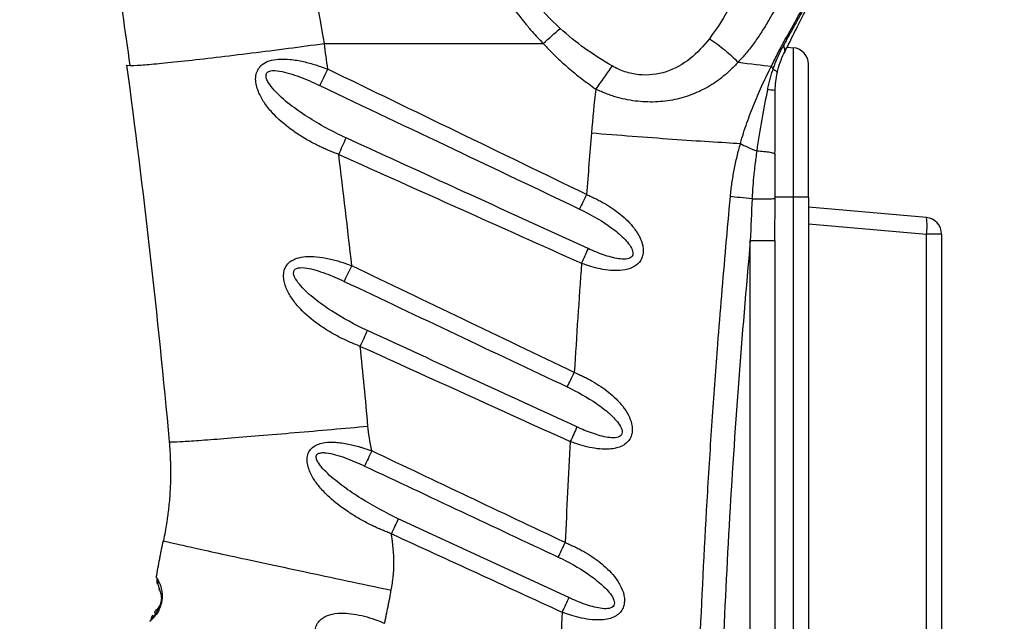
# Model space of a CAD drawing. Header units: millimetres. Extents: x 13 to 546, y 13 to 419.
# Tile 8 of 23: x 206 to 266, y 259 to 295. Entities that reach past the tile are written whole.
import ezdxf

# ---------------------------------------------------------------- set-up
doc = ezdxf.new("R2010")
doc.units = ezdxf.units.MM
doc.header["$LTSCALE"] = 2
doc.linetypes.add('SLD-Solid', pattern=[0])
doc.layers.add('DIMENSIONS', color=140, linetype='SLD-Solid', lineweight=25)
doc.styles.add('SLDTEXTSTYLE0', font='VERDANA.TTF')
doc.dimstyles.new('SLDDIMSTYLE0', dxfattribs={"dimtxt": 4.316016, "dimasz": 6.604, "dimexe": 0, "dimexo": 0.0625, "dimgap": 1.079004, "dimtad": 0, "dimtih": 1, "dimtoh": 1, "dimrnd": 1e-09, "dimzin": 12, "dimdsep": 46, "dimtxsty": 'SLDTEXTSTYLE0', "dimsah": 1, "dimcen": 0.09, "dimadec": 0, "dimazin": 3, "dimtfac": 1, "dimtofl": 0, "dimtmove": 0, "dimatfit": 3, "dimfxl": 0, "dimfrac": 2, "dimtolj": 1, "dimtzin": 12, "dimarcsym": 0})

# ---------------------------------------------------------------- blocks, each defined once
blk = doc.blocks.new('_D_1')
at = {"layer": 'DIMENSIONS'}
for p, q in [((262.726, 344.234), (171.672, 344.234)), ((178.022, 344.234), (178.022, 265.873)), ((171.609, 258.047), (170.16, 258.047)), ((170.16, 258.047), (170.16, 251.188)), ((184.435, 258.047), (185.884, 258.047)), ((185.884, 258.047), (185.884, 251.188)), ((170.16, 251.188), (171.609, 251.188)), ((185.884, 251.188), (184.435, 251.188)), ((178.022, 159.475), (178.022, 250.222)), ((196.359, 159.475), (171.672, 159.475))]:
    blk.add_line(p, q, dxfattribs=at)
for points in [[(178.022, 344.234), (177.006, 337.63), (179.038, 337.63)], [(178.022, 159.475), (179.038, 166.079), (177.006, 166.079)]]:
    blk.add_solid(points, dxfattribs=at)
at = {"layer": 'DIMENSIONS', "char_height": 4.2333, "attachment_point": 1, "style": 'SLDTEXTSTYLE0'}
for s, insert in [('184.8', (169.814, 264.39)), ('7.27', (171.609, 256.565))]:
    blk.add_mtext(s, dxfattribs=dict(at, insert=insert))
blk = doc.blocks.new('_D_3')
at = {"layer": 'DIMENSIONS'}
for p, q in [((263.132, 344.269), (147.672, 344.269)), ((154.022, 344.269), (154.022, 234.011)), ((147.609, 226.186), (146.16, 226.186)), ((146.16, 226.186), (146.16, 219.326)), ((160.435, 226.186), (161.884, 226.186)), ((161.884, 226.186), (161.884, 219.326)), ((146.16, 219.326), (147.609, 219.326)), ((161.884, 219.326), (160.435, 219.326)), ((154.022, 102.088), (154.022, 218.36)), ((224.821, 102.088), (147.672, 102.088))]:
    blk.add_line(p, q, dxfattribs=at)
for points in [[(154.022, 344.269), (153.006, 337.665), (155.038, 337.665)], [(154.022, 102.088), (155.038, 108.692), (153.006, 108.692)]]:
    blk.add_solid(points, dxfattribs=at)
at = {"layer": 'DIMENSIONS', "char_height": 4.2333, "attachment_point": 1, "style": 'SLDTEXTSTYLE0'}
for s, insert in [('242.2', (145.814, 232.529)), ('9.53', (147.609, 224.703))]:
    blk.add_mtext(s, dxfattribs=dict(at, insert=insert))

msp = doc.modelspace()

# ---------------------------------------------------------------- linework, layer by layer
for p, q in [((224.784, 293.33), (237.948, 293.33)), ((252.614, 293.106), (252.986, 293.074)), ((252.986, 284.075), (252.986, 293.074)), ((212.892, 292.034), (213.094, 292.006)), ((253.899, 284.075), (253.899, 292.078)), ((251.863, 286.682), (251.899, 286.647)), ((251.861, 283.997), (251.899, 283.998)), ((251.875, 281.47), (251.884, 283.997)), ((252.986, 284.075), (251.899, 284.075)), ((252.986, 212.875), (252.986, 284.075)), ((253.899, 284.075), (252.986, 284.075)), ((253.899, 284.075), (253.899, 212.875)), ((260.986, 282.855), (253.899, 283.475)), ((253.899, 282.479), (260.986, 281.859)), ((260.986, 215.091), (260.986, 281.859)), ((261.899, 281.859), (261.899, 215.091)), ((250.399, 212.975), (250.399, 281.47)), ((251.847, 281.47), (251.899, 281.47)), ((251.899, 212.975), (251.899, 281.47)), ((239.487, 259.987), (229.232, 264.737)), ((214.825, 260.497), (214.86, 260.436)), ((214.681, 259.242), (214.629, 259.194))]:
    msp.add_line(p, q)
at = {"flags": 128}
msp.add_lwpolyline([(261.899, 281.859), (261.882, 281.859), (261.831, 281.859), (261.748, 281.859), (261.636, 281.859), (261.499, 281.859), (261.341, 281.859), (261.168, 281.859), (260.986, 281.859)], dxfattribs=at)
for centre, radius, start, end in [((252.899, 292.078), 1, 0, 85), ((87.465, 358.573), 152.887, 333.68687, 334.09737), ((258.104, 282.357), 2.925, 350.19687, 9.80349), ((260.899, 281.859), 1, 0, 85.00017)]:
    msp.add_arc(centre, radius, start, end)
for points, knots in [([(256.578, 313.743), (256.62, 313.714), (256.696, 313.663), (256.839, 313.559), (257.06, 313.365), (257.417, 312.929), (257.67, 312.196), (257.671, 311.144), (257.447, 309.955), (257.073, 308.625), (256.607, 307.214), (256.077, 305.708), (255.511, 304.151), (254.918, 302.547), (254.304, 300.923), (253.67, 299.303), (253.004, 297.706), (252.297, 296.17), (251.651, 294.952), (251.095, 294.04), (250.72, 293.49), (250.41, 293.074), (250.182, 292.786), (249.934, 292.499), (249.761, 292.31), (249.66, 292.199)], [0, 0, 0, 0, 0.008797, 0.0156247, 0.0312485, 0.0624985, 0.1249982, 0.1850905, 0.25, 0.3111735, 0.375, 0.4368889, 0.4999997, 0.5623087, 0.6249993, 0.687864, 0.7500002, 0.8131456, 0.8750005, 0.9066585, 0.9375002, 0.953749, 0.9687505, 0.9817561, 1, 1, 1, 1]), ([(224.784, 293.33), (224.209, 296.705), (223.583, 300.063), (222.27, 306.587), (221.583, 309.753), (220.892, 312.752)], [0, 0, 0, 0, 0.5, 0.5, 1, 1, 1, 1]), ([(244.551, 312.752), (244.431, 312.704), (243.977, 312.523), (242.986, 312.103), (241.605, 311.448), (240.157, 310.643), (238.793, 309.75), (237.571, 308.795), (236.401, 307.663), (235.428, 306.439), (234.641, 305.049), (234.121, 303.573), (233.902, 302.003), (233.989, 300.391), (234.368, 298.829), (235.009, 297.296), (235.837, 295.878), (236.638, 294.802), (237.24, 294.093), (237.608, 293.687), (237.835, 293.449), (237.948, 293.33)], [0, 0, 0, 0, 0.015033, 0.056696, 0.125, 0.192948, 0.25, 0.315916, 0.375, 0.441614, 0.5, 0.563079, 0.624999, 0.684613, 0.749999, 0.809576, 0.874999, 0.937499, 0.9625, 0.98125, 1, 1, 1, 1]), ([(209.972, 311.711), (210.159, 310.661), (210.578, 308.302), (211.324, 303.834), (212.198, 298.315), (212.793, 294.107), (213.09, 292.005)], [0, 0, 0, 0, 0.167324, 0.376148, 0.68846, 1, 1, 1, 1]), ([(238.962, 294.242), (238.367, 294.795), (237.809, 295.381), (236.8, 296.625), (236.35, 297.283), (235.98, 297.975)], [0, 0, 0, 0, 0.5, 0.5, 1, 1, 1, 1]), ([(250.36, 297.975), (250.006, 297.194), (249.639, 296.427), (248.845, 294.959), (248.418, 294.256), (247.935, 293.621)], [0, 0, 0, 0, 0.5, 0.5, 1, 1, 1, 1]), ([(251.664, 291.968), (251.731, 292.103), (251.867, 292.374), (252.14, 292.906), (252.623, 293.804), (253.298, 295.001), (253.869, 296.054), (254.154, 296.674), (254.258, 296.948), (254.308, 297.093), (254.328, 297.164), (254.339, 297.205)], [0, 0, 0, 0, 0.062511, 0.125022, 0.250027, 0.499911, 0.749955, 0.874978, 0.937489, 0.964224, 1, 1, 1, 1]), ([(254.297, 296.809), (254.289, 296.787), (254.272, 296.739), (254.237, 296.654), (254.186, 296.538), (254.117, 296.39), (254.005, 296.162), (253.832, 295.83), (253.608, 295.412), (253.329, 294.907), (253.074, 294.446), (252.845, 294.034), (252.689, 293.755), (252.545, 293.495), (252.438, 293.302), (252.385, 293.205)], [0, 0, 0, 0, 0.03519, 0.076873, 0.124995, 0.188461, 0.249995, 0.36469, 0.499992, 0.593614, 0.749998, 0.828121, 0.875, 0.937419, 1, 1, 1, 1]), ([(252.424, 292.727), (252.471, 292.82), (252.564, 293.006), (252.748, 293.375), (253.063, 294.007), (253.49, 294.864), (253.816, 295.518), (253.98, 295.846), (254.05, 295.986), (254.097, 296.081), (254.124, 296.135), (254.137, 296.162), (254.144, 296.175), (254.147, 296.181)], [0, 0, 0, 0, 0.062549, 0.125096, 0.250185, 0.500189, 0.74981, 0.812357, 0.874904, 0.937451, 0.968726, 0.984362, 1, 1, 1, 1]), ([(242.084, 291.983), (241.523, 292.313), (240.976, 292.662), (239.928, 293.411), (239.426, 293.81), (238.962, 294.242)], [0, 0, 0, 0, 0.5, 0.5, 1, 1, 1, 1]), ([(213.094, 292.006), (213.095, 292.005), (213.168, 291.995), (213.712, 292.029), (214.777, 292.117), (216.333, 292.278), (218.229, 292.493), (220.358, 292.752), (222.569, 293.034), (224.06, 293.233), (224.784, 293.33)], [0, 0, 0, 0, 0.00225, 0.141733, 0.286987, 0.435308, 0.58363, 0.728883, 0.868366, 1, 1, 1, 1]), ([(237.948, 293.33), (238.025, 293.246), (238.159, 293.099), (238.435, 292.81), (238.852, 292.401), (239.482, 291.834), (240.12, 291.314), (240.68, 290.897), (240.963, 290.692), (241.104, 290.59)], [0, 0, 0, 0, 0.081632, 0.142859, 0.285734, 0.500003, 0.750001, 0.875001, 1, 1, 1, 1]), ([(247.935, 293.621), (247.592, 293.171), (247.209, 292.761), (246.346, 292.079), (245.864, 291.806), (244.819, 291.463), (244.255, 291.396), (243.412, 291.482), (243.133, 291.541), (242.592, 291.719), (242.33, 291.838), (242.084, 291.983)], [0, 0, 0, 0, 0.25, 0.25, 0.5, 0.5, 0.75, 0.75, 0.875, 0.875, 1, 1, 1, 1]), ([(247.935, 293.621), (248.261, 293.407), (248.584, 293.171), (249.173, 292.686), (249.44, 292.437), (249.66, 292.199)], [0, 0, 0, 0, 0.5, 0.5, 1, 1, 1, 1]), ([(252.385, 293.205), (252.358, 293.157), (252.301, 293.05), (252.187, 292.831), (252.047, 292.539), (251.892, 292.18), (251.801, 291.927), (251.755, 291.801)], [0, 0, 0, 0, 0.113518, 0.249997, 0.499998, 0.749999, 1, 1, 1, 1]), ([(252.385, 293.205), (252.429, 293.116), (252.456, 293.028), (252.47, 292.865), (252.456, 292.791), (252.424, 292.727)], [0, 0, 0, 0, 0.5, 0.5, 1, 1, 1, 1]), ([(252.015, 291.565), (252.062, 291.78), (252.122, 291.987), (252.262, 292.377), (252.341, 292.56), (252.424, 292.727)], [0, 0, 0, 0, 0.5, 0.5, 1, 1, 1, 1]), ([(225.651, 286.654), (225.554, 286.691), (225.366, 286.762), (225.095, 286.872), (224.821, 286.989), (224.539, 287.119), (224.113, 287.33), (223.572, 287.63), (222.722, 288.183), (221.927, 288.839), (221.267, 289.607), (220.93, 290.156), (220.742, 290.616), (220.653, 290.997), (220.645, 291.379), (220.765, 291.767), (221.041, 292.1), (221.489, 292.317), (222.064, 292.409), (222.761, 292.387), (223.389, 292.278), (223.903, 292.151), (224.242, 292.052), (224.603, 291.927), (224.844, 291.84), (224.992, 291.785)], [0, 0, 0, 0, 0.025306, 0.04913, 0.071441, 0.098247, 0.125024, 0.187735, 0.250023, 0.374913, 0.441282, 0.499942, 0.532846, 0.562454, 0.595055, 0.624968, 0.661452, 0.701691, 0.750025, 0.807759, 0.874974, 0.90654, 0.937488, 0.961378, 1, 1, 1, 1]), ([(249.66, 292.199), (249.588, 292.122), (249.461, 291.986), (249.201, 291.721), (248.73, 291.296), (247.977, 290.756), (246.972, 290.258), (245.871, 289.927), (244.698, 289.781), (243.681, 289.826), (242.869, 289.964), (242.363, 290.094), (241.967, 290.223), (241.692, 290.324), (241.407, 290.448), (241.217, 290.537), (241.104, 290.59)], [0, 0, 0, 0, 0.035355, 0.062503, 0.124997, 0.250015, 0.376067, 0.499978, 0.625285, 0.749989, 0.812482, 0.874995, 0.907207, 0.937499, 0.962725, 1, 1, 1, 1]), ([(242.084, 291.983), (241.934, 291.768), (241.774, 291.539), (241.443, 291.069), (241.273, 290.828), (241.104, 290.59)], [0, 0, 0, 0, 0.5, 0.5, 1, 1, 1, 1]), ([(249.806, 287.317), (249.866, 287.526), (249.985, 287.943), (250.258, 288.758), (250.636, 289.749), (251.053, 290.699), (251.399, 291.433), (251.575, 291.789), (251.664, 291.968)], [0, 0, 0, 0, 0.1249954, 0.249989, 0.4999927, 0.7499963, 0.8749982, 1, 1, 1, 1]), ([(226.094, 287.648), (225.291, 288.016), (224.506, 288.443), (223.398, 289.154), (223.041, 289.403), (222.367, 289.933), (222.047, 290.214), (221.642, 290.662), (221.519, 290.816), (221.379, 291.051), (221.339, 291.13), (221.286, 291.283), (221.272, 291.358), (221.285, 291.493), (221.312, 291.552), (221.408, 291.641), (221.475, 291.67), (221.708, 291.719), (221.898, 291.706), (222.287, 291.642), (222.488, 291.591), (222.892, 291.469), (223.096, 291.399), (223.705, 291.169), (224.111, 290.992), (224.51, 290.802)], [0, 0, 0, 0, 0.25, 0.25, 0.375, 0.375, 0.5, 0.5, 0.5625, 0.5625, 0.59375, 0.59375, 0.625, 0.625, 0.65625, 0.65625, 0.6875, 0.6875, 0.75, 0.75, 0.8125, 0.8125, 0.875, 0.875, 1, 1, 1, 1]), ([(251.755, 291.801), (251.722, 291.702), (251.654, 291.502), (251.567, 291.194), (251.488, 290.882), (251.446, 290.67), (251.425, 290.564)], [0, 0, 0, 0, 0.25, 0.5, 0.75, 1, 1, 1, 1]), ([(251.755, 291.801), (251.844, 291.757), (251.914, 291.712), (252.003, 291.631), (252.021, 291.595), (252.015, 291.565)], [0, 0, 0, 0, 0.5, 0.5, 1, 1, 1, 1]), ([(224.51, 290.802), (227.196, 289.524), (232.401, 287.047), (237.607, 284.57), (240.126, 283.371)], [0, 0, 0, 0, 0.515996, 1, 1, 1, 1]), ([(251.425, 290.564), (251.316, 289.979), (251.202, 289.378), (250.982, 288.15), (250.876, 287.52), (250.785, 286.869)], [0, 0, 0, 0, 0.5, 0.5, 1, 1, 1, 1]), ([(251.425, 290.564), (251.57, 290.555), (251.693, 290.544), (251.858, 290.521), (251.899, 290.508), (251.899, 290.496)], [0, 0, 0, 0, 0.5, 0.5, 1, 1, 1, 1]), ([(251.882, 286.682), (251.888, 287.39), (251.899, 288.657), (251.899, 289.949), (251.899, 290.519)], [0, 0, 0, 0, 0.558288, 1, 1, 1, 1]), ([(240.845, 287.953), (241.648, 287.888), (242.472, 287.822), (244.113, 287.697), (244.929, 287.637), (246.494, 287.525), (247.243, 287.475), (248.622, 287.386), (249.252, 287.348), (249.806, 287.317)], [0, 0, 0, 0, 0.25, 0.25, 0.5, 0.5, 0.75, 0.75, 1, 1, 1, 1]), ([(225.651, 286.654), (225.728, 286.826), (225.807, 287.002), (225.957, 287.34), (226.029, 287.502), (226.094, 287.648)], [0, 0, 0, 0, 0.5, 0.5, 1, 1, 1, 1]), ([(240.642, 280.991), (238.291, 282.067), (233.442, 284.286), (228.592, 286.505), (226.094, 287.648)], [0, 0, 0, 0, 0.484772, 1, 1, 1, 1]), ([(249.2, 284.114), (249.213, 284.25), (249.241, 284.522), (249.313, 285.065), (249.426, 285.738), (249.57, 286.403), (249.699, 286.928), (249.77, 287.187), (249.806, 287.317)], [0, 0, 0, 0, 0.125, 0.25, 0.5, 0.75, 0.875, 1, 1, 1, 1]), ([(249.806, 287.317), (249.931, 287.242), (250.083, 287.163), (250.419, 287.01), (250.601, 286.936), (250.785, 286.869)], [0, 0, 0, 0, 0.5, 0.5, 1, 1, 1, 1]), ([(250.785, 286.869), (250.766, 286.726), (250.729, 286.455), (250.681, 286.072), (250.642, 285.739), (250.595, 285.306), (250.545, 284.729), (250.516, 284.244), (250.5, 283.988)], [0, 0, 0, 0, 0.151756, 0.285923, 0.402128, 0.50003, 0.73657, 1, 1, 1, 1]), ([(250.785, 286.869), (250.935, 286.861), (251.245, 286.843), (251.605, 286.79), (251.825, 286.733), (251.854, 286.694), (251.863, 286.682)], [0, 0, 0, 0, 0.275345, 0.566162, 0.856977, 1, 1, 1, 1]), ([(251.899, 283.998), (251.899, 284.053), (251.899, 284.164), (251.899, 284.386), (251.899, 284.774), (251.899, 285.195), (251.899, 285.636), (251.899, 285.967), (251.899, 286.318), (251.899, 286.537), (251.899, 286.647)], [0, 0, 0, 0, 0.0625, 0.125, 0.250005, 0.499988, 0.599994, 0.749998, 0.874996, 1, 1, 1, 1]), ([(240.551, 284.241), (240.478, 284.09), (240.404, 283.937), (240.26, 283.643), (240.19, 283.501), (240.126, 283.371)], [0, 0, 0, 0, 0.5, 0.5, 1, 1, 1, 1]), ([(240.551, 284.241), (240.65, 284.198), (240.831, 284.119), (241.102, 283.991), (241.359, 283.859), (241.877, 283.57), (242.611, 283.072), (243.324, 282.374), (243.752, 281.717), (243.926, 281.247), (243.97, 280.866), (243.937, 280.567), (243.828, 280.29), (243.589, 279.995), (243.156, 279.748), (242.585, 279.654), (241.979, 279.666), (241.394, 279.758), (240.92, 279.877), (240.544, 280.002), (240.357, 280.069), (240.247, 280.109)], [0, 0, 0, 0, 0.033829, 0.062519, 0.094227, 0.125039, 0.249958, 0.374789, 0.441935, 0.499841, 0.532388, 0.562361, 0.593493, 0.624882, 0.681785, 0.749939, 0.80914, 0.874978, 0.93748, 0.963248, 1, 1, 1, 1]), ([(247.451, 212.907), (247.416, 213.744), (247.347, 215.391), (247.258, 217.822), (247.181, 220.171), (247.116, 222.439), (247.062, 224.625), (247.019, 226.73), (246.986, 228.752), (246.932, 233.052), (246.92, 239.64), (247.06, 248.543), (247.357, 257.441), (247.736, 264.893), (248.116, 270.828), (248.401, 274.764), (248.757, 279.17), (249.022, 282.128), (249.2, 284.114)], [0, 0, 0, 0, 0.03527, 0.069392, 0.102366, 0.134191, 0.164867, 0.194393, 0.222771, 0.25, 0.375349, 0.5, 0.624725, 0.75, 0.813998, 0.875, 0.916087, 1, 1, 1, 1]), ([(250.5, 283.988), (250.26, 284.011), (250.016, 284.035), (249.567, 284.078), (249.364, 284.098), (249.2, 284.114)], [0, 0, 0, 0, 0.5, 0.5, 1, 1, 1, 1]), ([(250.5, 283.988), (250.68, 283.988), (251.053, 283.989), (251.517, 283.991), (251.81, 283.994), (251.847, 283.996), (251.861, 283.997)], [0, 0, 0, 0, 0.266186, 0.552344, 0.838503, 1, 1, 1, 1]), ([(240.126, 283.371), (240.73, 283.084), (241.317, 282.752), (242.125, 282.191), (242.382, 281.993), (242.732, 281.676), (242.842, 281.567), (243.042, 281.342), (243.132, 281.226), (243.275, 280.99), (243.327, 280.869), (243.354, 280.642), (243.322, 280.54), (243.163, 280.403), (243.043, 280.369), (242.777, 280.346), (242.631, 280.356), (242.183, 280.422), (241.872, 280.511), (241.254, 280.725), (240.945, 280.852), (240.642, 280.991)], [0, 0, 0, 0, 0.25, 0.25, 0.375, 0.375, 0.4375, 0.4375, 0.5, 0.5, 0.5625, 0.5625, 0.625, 0.625, 0.6875, 0.6875, 0.75, 0.75, 0.875, 0.875, 1, 1, 1, 1]), ([(250.399, 281.47), (249.873, 275.727), (249.234, 267.149), (248.822, 258.628), (248.598, 252.96), (248.511, 250.134), (248.202, 236.019), (248.353, 224.574), (248.902, 212.975)], [0, 0, 0, 0, 0.25, 0.375, 0.375, 0.5, 0.5, 1, 1, 1, 1]), ([(250.399, 281.47), (250.596, 281.47), (250.99, 281.47), (251.481, 281.47), (251.791, 281.47), (251.832, 281.47), (251.847, 281.47)], [0, 0, 0, 0, 0.282489, 0.564977, 0.847466, 1, 1, 1, 1]), ([(226.947, 275.107), (226.828, 275.153), (226.605, 275.24), (226.274, 275.38), (225.955, 275.527), (225.527, 275.74), (225.008, 276.033), (224.217, 276.556), (223.479, 277.177), (222.87, 277.903), (222.563, 278.422), (222.399, 278.856), (222.327, 279.214), (222.333, 279.571), (222.46, 279.931), (222.73, 280.235), (223.152, 280.436), (223.692, 280.525), (224.346, 280.51), (224.934, 280.411), (225.414, 280.295), (225.734, 280.203), (226.072, 280.088), (226.297, 280.006), (226.434, 279.956)], [0, 0, 0, 0, 0.03327, 0.062506, 0.0939, 0.125013, 0.187831, 0.250005, 0.374879, 0.441328, 0.499898, 0.53279, 0.562406, 0.594855, 0.624914, 0.661461, 0.701823, 0.749969, 0.807932, 0.874984, 0.90654, 0.937493, 0.961942, 1, 1, 1, 1]), ([(227.375, 276.056), (226.627, 276.4), (225.896, 276.8), (224.867, 277.467), (224.535, 277.701), (223.911, 278.198), (223.616, 278.462), (223.247, 278.882), (223.137, 279.027), (222.973, 279.319), (222.92, 279.469), (222.952, 279.654), (222.982, 279.707), (223.078, 279.785), (223.143, 279.811), (223.363, 279.856), (223.54, 279.845), (223.903, 279.788), (224.091, 279.742), (224.468, 279.631), (224.658, 279.566), (225.227, 279.355), (225.605, 279.191), (225.978, 279.015)], [0, 0, 0, 0, 0.25, 0.25, 0.375, 0.375, 0.5, 0.5, 0.5625, 0.5625, 0.625, 0.625, 0.65625, 0.65625, 0.6875, 0.6875, 0.75, 0.75, 0.8125, 0.8125, 0.875, 0.875, 1, 1, 1, 1]), ([(225.978, 279.015), (226.045, 279.152), (226.12, 279.305), (226.274, 279.625), (226.355, 279.792), (226.434, 279.956)], [0, 0, 0, 0, 0.5, 0.5, 1, 1, 1, 1]), ([(226.947, 275.107), (227.021, 275.271), (227.097, 275.438), (227.242, 275.76), (227.312, 275.915), (227.375, 276.056)], [0, 0, 0, 0, 0.5, 0.5, 1, 1, 1, 1]), ([(239.395, 272.665), (239.458, 272.796), (239.527, 272.939), (239.669, 273.235), (239.743, 273.388), (239.815, 273.538)], [0, 0, 0, 0, 0.5, 0.5, 1, 1, 1, 1]), ([(239.815, 273.538), (239.915, 273.495), (240.099, 273.416), (240.374, 273.288), (240.635, 273.156), (241.161, 272.866), (241.907, 272.366), (242.634, 271.664), (243.077, 271.004), (243.26, 270.531), (243.314, 270.146), (243.288, 269.843), (243.185, 269.56), (242.989, 269.307), (242.705, 269.106), (242.333, 268.973), (241.874, 268.909), (241.327, 268.922), (240.735, 269.017), (240.254, 269.138), (239.874, 269.267), (239.685, 269.335), (239.573, 269.375)], [0, 0, 0, 0, 0.03389, 0.062518, 0.094341, 0.125036, 0.249954, 0.374794, 0.441922, 0.499838, 0.532436, 0.562357, 0.593521, 0.624874, 0.6618, 0.702775, 0.749928, 0.808584, 0.874962, 0.937482, 0.962976, 1, 1, 1, 1]), ([(239.395, 272.665), (240.007, 272.376), (240.603, 272.04), (241.425, 271.474), (241.687, 271.274), (242.045, 270.954), (242.158, 270.844), (242.364, 270.617), (242.458, 270.5), (242.609, 270.261), (242.667, 270.138), (242.695, 269.964), (242.694, 269.908), (242.667, 269.808), (242.64, 269.764), (242.526, 269.655), (242.405, 269.619), (242.136, 269.595), (241.988, 269.606), (241.534, 269.674), (241.218, 269.765), (240.592, 269.984), (240.28, 270.114), (239.973, 270.256)], [0, 0, 0, 0, 0.25, 0.25, 0.375, 0.375, 0.4375, 0.4375, 0.5, 0.5, 0.5625, 0.5625, 0.59375, 0.59375, 0.625, 0.625, 0.6875, 0.6875, 0.75, 0.75, 0.875, 0.875, 1, 1, 1, 1]), ([(215.455, 269.363), (215.456, 269.355), (215.519, 269.352), (215.794, 269.359), (216.007, 269.369), (216.59, 269.405), (216.961, 269.43), (217.855, 269.494), (218.378, 269.534), (219.544, 269.626), (220.189, 269.678), (221.555, 269.792), (222.276, 269.853), (223.747, 269.98), (224.496, 270.045), (225.975, 270.176), (226.705, 270.242), (227.409, 270.306)], [0, 0, 0, 0, 0.125, 0.125, 0.25, 0.25, 0.375, 0.375, 0.5, 0.5, 0.625, 0.625, 0.75, 0.75, 0.875, 0.875, 1, 1, 1, 1]), ([(215.455, 269.363), (215.471, 269.188), (215.501, 268.812), (215.53, 268.205), (215.537, 267.753), (215.537, 267.552)], [0.6607772, 0.6607772, 0.6607772, 0.6607772, 0.7857772, 0.9107772, 1, 1, 1, 1]), ([(228.816, 263.827), (228.722, 263.864), (228.542, 263.934), (228.285, 264.039), (228.027, 264.151), (227.76, 264.273), (227.355, 264.472), (226.837, 264.752), (226.018, 265.264), (225.237, 265.858), (224.562, 266.547), (224.123, 267.125), (223.848, 267.663), (223.738, 268.142), (223.751, 268.509), (223.881, 268.846), (224.136, 269.091), (224.454, 269.246), (224.891, 269.346), (225.499, 269.354), (226.096, 269.265), (226.594, 269.15), (226.897, 269.066), (227.244, 268.951), (227.474, 268.871), (227.636, 268.815)], [0, 0, 0, 0, 0.025792, 0.049605, 0.071451, 0.098306, 0.12504, 0.187886, 0.250063, 0.375011, 0.441704, 0.500049, 0.56257, 0.59571, 0.62509, 0.656371, 0.687403, 0.71683, 0.749921, 0.805522, 0.87496, 0.905993, 0.937482, 0.955823, 1, 1, 1, 1]), ([(227.636, 268.815), (227.561, 268.658), (227.485, 268.498), (227.337, 268.189), (227.266, 268.041), (227.202, 267.906)], [0, 0, 0, 0, 0.5, 0.5, 1, 1, 1, 1]), ([(229.232, 264.737), (228.461, 265.094), (227.709, 265.505), (226.632, 266.18), (226.282, 266.416), (225.609, 266.912), (225.284, 267.172), (224.847, 267.584), (224.709, 267.725), (224.53, 267.943), (224.475, 268.016), (224.382, 268.164), (224.343, 268.238), (224.295, 268.382), (224.286, 268.452), (224.317, 268.571), (224.357, 268.618), (224.473, 268.683), (224.548, 268.7), (224.711, 268.713), (224.799, 268.71), (225.072, 268.682), (225.264, 268.639), (225.65, 268.532), (225.845, 268.468), (226.429, 268.255), (226.818, 268.087), (227.202, 267.906)], [0, 0, 0, 0, 0.25, 0.25, 0.375, 0.375, 0.5, 0.5, 0.5625, 0.5625, 0.59375, 0.59375, 0.625, 0.625, 0.65625, 0.65625, 0.6875, 0.6875, 0.71875, 0.71875, 0.75, 0.75, 0.8125, 0.8125, 0.875, 0.875, 1, 1, 1, 1]), ([(215.537, 267.552), (215.537, 267.471), (215.536, 267.244), (215.527, 266.847), (215.503, 266.34), (215.465, 265.829), (215.404, 265.213), (215.316, 264.559), (215.209, 263.927), (215.139, 263.577), (215.105, 263.415)], [0.0000206, 0.0000206, 0.0000206, 0.0000206, 0.0357978, 0.0982978, 0.1607978, 0.2232978, 0.2857978, 0.4107978, 0.5357978, 0.6607772, 0.6607772, 0.6607772, 0.6607772]), ([(229.232, 264.737), (229.17, 264.601), (229.102, 264.452), (228.961, 264.144), (228.887, 263.984), (228.816, 263.827)], [0, 0, 0, 0, 0.5, 0.5, 1, 1, 1, 1]), ([(228.802, 260.435), (228.828, 260.575), (228.88, 260.854), (228.951, 261.419), (228.98, 262.13), (228.94, 262.84), (228.886, 263.334), (228.848, 263.616), (228.827, 263.756), (228.816, 263.827)], [0, 0, 0, 0, 0.125, 0.25, 0.5, 0.75, 0.875, 0.936533, 1, 1, 1, 1]), ([(214.681, 261.208), (214.714, 261.393), (214.778, 261.762), (214.863, 262.215), (214.935, 262.583), (215.008, 262.95), (215.067, 263.232), (215.105, 263.415)], [0, 0, 0, 0, 0.249995, 0.499995, 0.615495, 0.750002, 1, 1, 1, 1]), ([(215.105, 263.415), (215.103, 263.405), (215.457, 263.319), (216.829, 263.008), (218.859, 262.56), (221.9, 261.905), (225.214, 261.196), (227.008, 260.814), (228.802, 260.435)], [0, 0, 0, 0, 0.25, 0.25, 0.5, 0.75, 0.75, 1, 1, 1, 1]), ([(238.849, 262.425), (238.912, 262.557), (238.98, 262.7), (239.12, 262.996), (239.193, 263.149), (239.264, 263.3)], [0, 0, 0, 0, 0.5, 0.5, 1, 1, 1, 1]), ([(239.264, 263.3), (239.366, 263.257), (239.553, 263.178), (239.832, 263.05), (240.097, 262.918), (240.631, 262.628), (241.388, 262.125), (242.129, 261.42), (242.585, 260.757), (242.779, 260.281), (242.841, 259.893), (242.823, 259.585), (242.727, 259.296), (242.534, 259.036), (242.25, 258.83), (241.875, 258.694), (241.41, 258.63), (240.856, 258.645), (240.258, 258.742), (239.771, 258.867), (239.386, 258.997), (239.195, 259.067), (239.082, 259.108)], [0, 0, 0, 0, 0.033878, 0.062517, 0.094332, 0.125035, 0.249953, 0.374797, 0.441909, 0.49984, 0.532464, 0.562357, 0.59364, 0.624872, 0.661713, 0.702651, 0.749931, 0.808524, 0.874963, 0.937482, 0.962981, 1, 1, 1, 1]), ([(238.849, 262.425), (239.471, 262.133), (240.075, 261.794), (240.911, 261.222), (241.178, 261.02), (241.544, 260.697), (241.66, 260.586), (241.872, 260.356), (241.97, 260.238), (242.128, 259.996), (242.191, 259.871), (242.238, 259.635), (242.218, 259.524), (242.071, 259.374), (241.95, 259.335), (241.679, 259.31), (241.529, 259.322), (241.069, 259.392), (240.749, 259.486), (240.115, 259.71), (239.799, 259.842), (239.487, 259.987)], [0, 0, 0, 0, 0.25, 0.25, 0.375, 0.375, 0.4375, 0.4375, 0.5, 0.5, 0.5625, 0.5625, 0.625, 0.625, 0.6875, 0.6875, 0.75, 0.75, 0.875, 0.875, 1, 1, 1, 1]), ([(214.681, 261.208), (214.682, 261.206), (214.682, 261.203), (214.691, 261.189), (214.704, 261.17), (214.721, 261.144), (214.741, 261.113), (214.765, 261.075), (214.79, 261.032), (214.83, 260.957), (214.887, 260.835), (214.951, 260.654), (214.996, 260.469), (215.025, 260.287), (215.038, 260.068), (215.016, 259.796), (214.957, 259.532), (214.881, 259.33), (214.8, 259.166), (214.703, 259.004), (214.589, 258.851), (214.478, 258.731), (214.39, 258.646), (214.331, 258.594), (214.292, 258.568), (214.287, 258.561), (214.283, 258.557)], [0, 0, 0, 0, 0.035923, 0.070566, 0.103896, 0.135883, 0.166502, 0.195732, 0.223559, 0.249977, 0.31728, 0.374981, 0.408264, 0.43748, 0.470963, 0.499986, 0.528918, 0.562494, 0.591708, 0.624993, 0.682778, 0.749997, 0.810691, 0.875003, 0.928907, 1, 1, 1, 1]), ([(214.716, 261.091), (214.714, 261.058), (214.709, 260.962), (214.726, 260.861), (214.738, 260.793)], [0, 0, 0, 0, 0.335509, 1, 1, 1, 1]), ([(214.741, 261.066), (214.756, 260.962), (214.789, 260.728), (214.897, 260.378), (214.957, 260.184)], [0, 0, 0, 0, 0.4451619, 1, 1, 1, 1]), ([(214.984, 259.958), (214.984, 259.949), (214.984, 259.929), (214.983, 259.889), (214.98, 259.844), (214.975, 259.801), (214.968, 259.751), (214.953, 259.675), (214.925, 259.572), (214.864, 259.409), (214.72, 259.132), (214.529, 258.886), (214.446, 258.752), (214.409, 258.692)], [0, 0, 0, 0, 0.023284, 0.050542, 0.065683, 0.081935, 0.099632, 0.119132, 0.164461, 0.218944, 0.352889, 0.712005, 1, 1, 1, 1]), ([(214.945, 260.217), (214.957, 260.177), (214.975, 260.121), (214.985, 259.978), (214.982, 259.893), (214.977, 259.842), (214.972, 259.806), (214.966, 259.77), (214.956, 259.721), (214.934, 259.64), (214.887, 259.52), (214.827, 259.417), (214.766, 259.333), (214.699, 259.256), (214.642, 259.204), (214.634, 259.197), (214.629, 259.194)], [0, 0, 0, 0, 0.109278, 0.151628, 0.170363, 0.178396, 0.186042, 0.193707, 0.201849, 0.220923, 0.263707, 0.360932, 0.464109, 0.569686, 0.783993, 1, 1, 1, 1]), ([(228.417, 258.442), (228.424, 258.484), (228.439, 258.567), (228.461, 258.692), (228.485, 258.816), (228.536, 259.065), (228.597, 259.355), (228.665, 259.686), (228.711, 259.919), (228.758, 260.168), (228.786, 260.335), (228.802, 260.435)], [0, 0, 0, 0, 0.062501, 0.125, 0.187499, 0.250001, 0.5, 0.625001, 0.750001, 0.850001, 1, 1, 1, 1]), ([(214.46, 258.936), (214.429, 258.875), (214.368, 258.752), (214.34, 258.627), (214.326, 258.564)], [0, 0, 0, 0, 0.4975, 1, 1, 1, 1]), ([(214.608, 259.027), (214.592, 259.056), (214.559, 259.114), (214.623, 259.182), (214.654, 259.215)], [0, 0, 0, 0, 0.509139, 1, 1, 1, 1]), ([(227.928, 254.351), (227.82, 254.398), (227.622, 254.483), (227.327, 254.619), (227.048, 254.759), (226.483, 255.067), (225.85, 255.486), (225.209, 256.047), (224.768, 256.534), (224.419, 257.061), (224.24, 257.577), (224.22, 257.992), (224.294, 258.308), (224.463, 258.582), (224.776, 258.846), (225.282, 259.033), (225.908, 259.072), (226.563, 259.009), (227.191, 258.874), (227.699, 258.721), (228.101, 258.569), (228.301, 258.489), (228.417, 258.442)], [0, 0, 0, 0, 0.034203, 0.062505, 0.094327, 0.125011, 0.249907, 0.314954, 0.374919, 0.443025, 0.499939, 0.532474, 0.562451, 0.592817, 0.624957, 0.681828, 0.74998, 0.809539, 0.874987, 0.937494, 0.963751, 1, 1, 1, 1])]:
    msp.add_open_spline(points, degree=3, knots=knots)
for points in [[(237.948, 293.33), (238.292, 293.638), (238.64, 293.95), (238.962, 294.242)], [(224.992, 291.785), (224.924, 292.3), (224.854, 292.815), (224.784, 293.33)], [(212.892, 292.034), (213.912, 284.498), (214.766, 276.939), (215.455, 269.363)], [(249.66, 292.199), (250.427, 292.104), (251.11, 292.025), (251.664, 291.968)], [(251.664, 291.968), (251.69, 291.912), (251.721, 291.857), (251.755, 291.801)], [(240.551, 284.241), (235.364, 286.755), (230.178, 289.27), (224.992, 291.785)], [(251.899, 290.496), (251.899, 290.861), (251.94, 291.222), (252.015, 291.565)], [(241.104, 290.59), (241.004, 289.712), (240.917, 288.833), (240.845, 287.953)], [(240.845, 287.953), (240.744, 286.716), (240.646, 285.479), (240.551, 284.241)], [(226.434, 279.956), (226.187, 282.191), (225.926, 284.423), (225.651, 286.654)], [(225.651, 286.654), (230.517, 284.474), (235.383, 282.292), (240.247, 280.109)], [(250.5, 283.988), (250.466, 283.149), (250.432, 282.309), (250.399, 281.47)], [(240.642, 280.991), (240.523, 280.724), (240.383, 280.411), (240.247, 280.109)], [(240.247, 280.109), (240.093, 277.919), (239.949, 275.729), (239.815, 273.538)], [(239.815, 273.538), (235.353, 275.674), (230.893, 277.814), (226.434, 279.956)], [(225.978, 279.015), (228.214, 277.956), (232.686, 275.838), (237.158, 273.723), (239.395, 272.665)], [(239.973, 270.256), (237.873, 271.223), (233.675, 273.158), (229.475, 275.09), (227.375, 276.056)], [(227.409, 270.306), (227.263, 271.907), (227.108, 273.508), (226.947, 275.107)], [(226.947, 275.107), (231.157, 273.2), (235.366, 271.29), (239.573, 269.375)], [(227.636, 268.815), (227.52, 269.384), (227.448, 269.869), (227.409, 270.306)], [(239.973, 270.256), (239.852, 269.99), (239.711, 269.678), (239.573, 269.375)], [(239.264, 263.3), (235.386, 265.134), (231.51, 266.973), (227.636, 268.815)], [(239.573, 269.375), (239.461, 267.351), (239.359, 265.326), (239.264, 263.3)], [(227.202, 267.906), (229.143, 266.992), (233.024, 265.163), (236.908, 263.338), (238.849, 262.425)], [(228.816, 263.827), (232.239, 262.258), (235.662, 260.685), (239.082, 259.108)], [(239.487, 259.987), (239.365, 259.722), (239.222, 259.411), (239.082, 259.108)], [(239.082, 259.108), (239.007, 257.251), (238.94, 255.394), (238.88, 253.537)]]:
    msp.add_open_spline(points, degree=3)

# ---------------------------------------------------------------- dimensions: what is measured, and where the dimension line sits
at = {"layer": 'DIMENSIONS'}
for base, p1, p2, picture, middle in [((154.022, 344.269), (227.361, 102.088), (265.672, 344.269), '_D_3', (154.022, 226.186)), ((178.022, 159.475), (265.266, 344.234), (198.899, 159.475), '_D_1', (178.022, 258.047))]:
    dim = msp.add_linear_dim(base=base, p1=p1, p2=p2, angle=90, dimstyle='SLDDIMSTYLE0', dxfattribs=at)
    dim.commit()
    dim.dimension.update_dxf_attribs({"geometry": picture, "text_midpoint": middle, "dimtype": 160})

doc.saveas('drawing.dxf')
